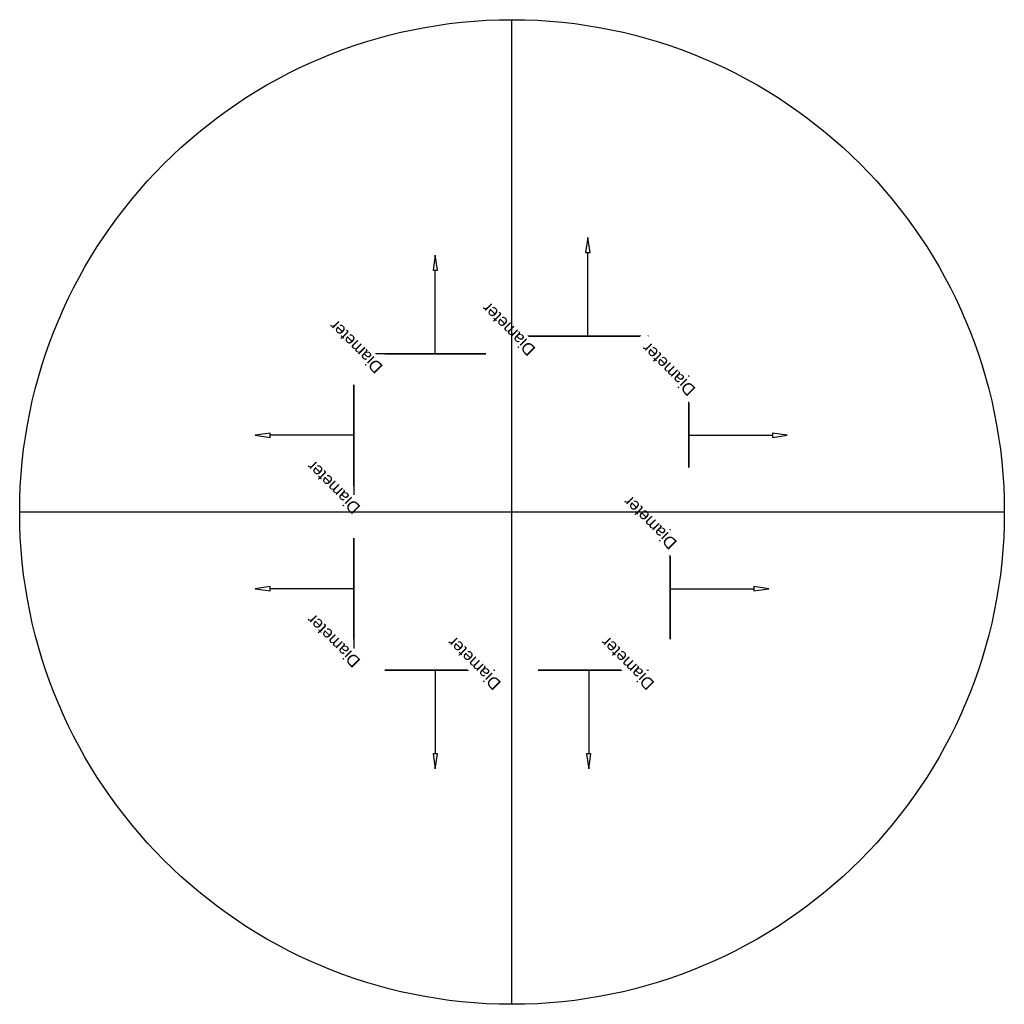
# Model space of a CAD drawing. Header units: millimetres. Extents: x -610 to 610, y -610 to 610.
import ezdxf

# ---------------------------------------------------------------- set-up
doc = ezdxf.new("R2010")
doc.units = ezdxf.units.MM
doc.styles.add('Arial', font='arial.ttf', dxfattribs={"height": 14.6304})

msp = doc.modelspace()

# ---------------------------------------------------------------- linework, layer by layer
at = {"color": 5, "lineweight": 30}
for p, q in [((94, 217.8, 110), (94, 321.4, 110)), ((-95, 196, 75), (-95, 299.6, 75)), ((-196, 95, 75), (-299.6, 95, 75)), ((219, 95, 75), (322.6, 95, 75)), ((-196, -95, 75), (-299.6, -95, 75)), ((196, -95, 75), (299.6, -95, 75)), ((-95, -196, 75), (-95, -299.6, 75)), ((95, -196, 75), (95, -299.6, 75))]:
    msp.add_line(p, q, dxfattribs=at)
at = {"color": 1, "lineweight": 30}
for p, q in [((46, 217.8, 197.9), (20.1, 217.8, 172.1)), ((46, 217.8, 47.9), (20.1, 217.8, 22.1)), ((81.8, 217.8, 185), (20.8, 217.8, 185)), ((81.8, 217.8, 35), (20.8, 217.8, 35)), ((33, 217.8, 35), (33, 217.8, 185)), ((-143, 196, 150.4), (-168.9, 196, 124.6)), ((-143, 196, 25.4), (-168.9, 196, -0.4)), ((-107.2, 196, 137.5), (-168.2, 196, 137.5)), ((-107.2, 196, 12.5), (-168.2, 196, 12.5)), ((-156, 196, 12.5), (-156, 196, 137.5)), ((219, 143, 127.9), (219, 168.9, 102.1)), ((219, 143, 47.9), (219, 168.9, 22.1)), ((219, 107.2, 115), (219, 168.2, 115)), ((219, 107.2, 35), (219, 168.2, 35)), ((219, 156, 35), (219, 156, 115)), ((-196, 82.8, 137.5), (-196, 21.8, 137.5)), ((-196, 82.8, 12.5), (-196, 21.8, 12.5)), ((-196, 47, 150.4), (-196, 21.1, 124.6)), ((-196, 47, 25.4), (-196, 21.1, -0.4)), ((-196, 34, 12.5), (-196, 34, 137.5)), ((196, -47, 150.4), (196, -21.1, 124.6)), ((196, -47, 25.4), (196, -21.1, -0.4)), ((196, -82.8, 137.5), (196, -21.8, 137.5)), ((196, -82.8, 12.5), (196, -21.8, 12.5)), ((196, -34, 12.5), (196, -34, 137.5)), ((-196, -107.2, 137.5), (-196, -168.2, 137.5)), ((-196, -107.2, 12.5), (-196, -168.2, 12.5)), ((-196, -143, 150.4), (-196, -168.9, 124.6)), ((-196, -143, 25.4), (-196, -168.9, -0.4)), ((-196, -156, 12.5), (-196, -156, 137.5)), ((-82.8, -196, 137.5), (-21.8, -196, 137.5)), ((-82.8, -196, 12.5), (-21.8, -196, 12.5)), ((-47, -196, 150.4), (-21.1, -196, 124.6)), ((-47, -196, 25.4), (-21.1, -196, -0.4)), ((-34, -196, 12.5), (-34, -196, 137.5)), ((107.2, -196, 137.5), (168.2, -196, 137.5)), ((107.2, -196, 12.5), (168.2, -196, 12.5)), ((143, -196, 150.4), (168.9, -196, 124.6)), ((143, -196, 25.4), (168.9, -196, -0.4)), ((156, -196, 12.5), (156, -196, 137.5))]:
    msp.add_line(p, q, dxfattribs=at)
at = {"color": 94, "lineweight": 30}
for p, q in [((-32.5, 196, 75), (-157.5, 196, 75)), ((-95, 196, 12.5), (-95, 196, 137.5))]:
    msp.add_line(p, q, dxfattribs=at)
at = {"color": 5, "lineweight": 30}
for points in [[(94, 339.7, 110), (91.2, 321.4, 112.8), (96.8, 321.4, 107.2), (94, 339.7, 110)], [(-95, 317.9, 75), (-97.8, 299.6, 77.8), (-92.2, 299.6, 72.2), (-95, 317.9, 75)], [(-317.9, 95, 75), (-299.6, 92.2, 72.2), (-299.6, 97.8, 77.8), (-317.9, 95, 75)], [(340.9, 95, 75), (322.6, 97.8, 77.8), (322.6, 92.2, 72.2), (340.9, 95, 75)], [(-317.9, -95, 75), (-299.6, -97.8, 72.2), (-299.6, -92.2, 77.8), (-317.9, -95, 75)], [(317.9, -95, 75), (299.6, -92.2, 77.8), (299.6, -97.8, 72.2), (317.9, -95, 75)], [(-95, -317.9, 75), (-92.2, -299.6, 72.2), (-97.8, -299.6, 77.8), (-95, -317.9, 75)], [(95, -317.9, 75), (97.8, -299.6, 72.2), (92.2, -299.6, 77.8), (95, -317.9, 75)]]:
    msp.add_polyline3d(points, dxfattribs=at)
at = {"color": 94, "lineweight": 30, "extrusion": (0, 1, 0)}
for centre, radius in [((-94, 110, 217.8), 75), ((95, 75, 196), 62.5)]:
    msp.add_circle(centre, radius, dxfattribs=at)
at = {"color": 94, "lineweight": 30, "extrusion": (-1, 0, 3.28037e-15)}
for centre in [(-95, 75, 196), (95, 75, 196)]:
    msp.add_circle(centre, 62.5, dxfattribs=at)
at = {"color": 94, "lineweight": 30, "extrusion": (1, 0, -3.28352e-15)}
msp.add_circle((95, 75, 219), 40, dxfattribs=at)
at = {"color": 94, "lineweight": 30, "extrusion": (1, 0, -3.28037e-15)}
msp.add_circle((-95, 75, 196), 62.5, dxfattribs=at)
at = {"color": 94, "lineweight": 30, "extrusion": (0, -1, 0)}
for centre in [(-95, 75, 196), (95, 75, 196)]:
    msp.add_circle(centre, 62.5, dxfattribs=at)

# ---------------------------------------------------------------- next in the draw order: texts
at = {"color": 5, "lineweight": 30, "char_height": 14.63, "width": 99.206, "attachment_point": 2, "rotation": 135, "line_spacing_factor": 0.941778, "style": 'Arial', "bg_fill": 3, "box_fill_scale": 1.25, "bg_fill_color": 256, "bg_fill_true_color": 13158600, "bg_fill_transparency": 0}
for insert in [(-9.5, 221.2, 143.8), (-198.5, 199.4, 108.8), (188.7, 171.6, 108.8), (-226.3, 25.3, 108.8), (165.7, -18.4, 108.8), (-226.3, -164.7, 108.8), (-52.2, -192.6, 108.8), (137.8, -192.6, 108.8)]:
    msp.add_mtext('Diameter', dxfattribs=dict(at, insert=insert))

# ---------------------------------------------------------------- next in the draw order: linework, layer by layer
at = {"color": 94, "lineweight": 30}
for p, q in [((0, -609.6, 200), (0, 609.6, 200)), ((-609.6, 0, 200), (609.6, 0, 200))]:
    msp.add_line(p, q, dxfattribs=at)
msp.add_circle((0, 0, 200), 609.6, dxfattribs=at)

doc.saveas('drawing.dxf')
